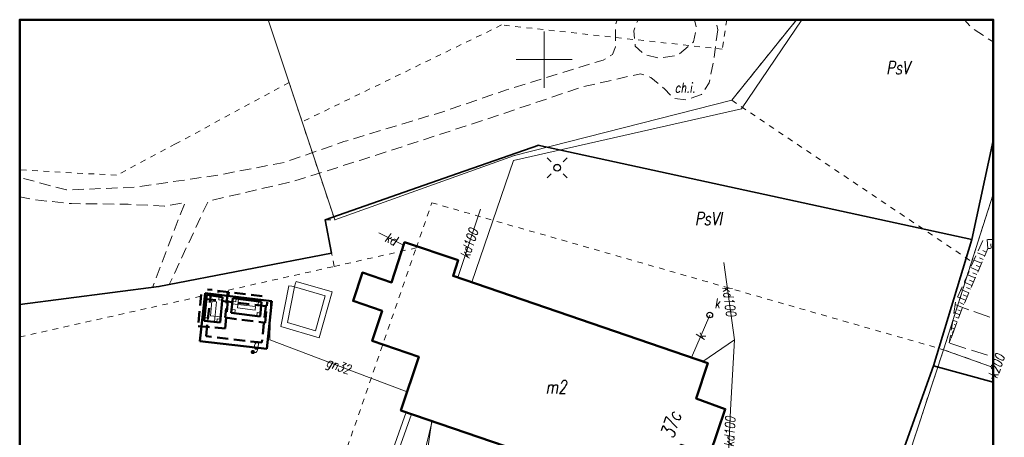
# Model space of a CAD drawing. Extents: x 6568494 to 6568598, y 5566593 to 5566704.
# Tile 3 of 3: x 6568503 to 6568591, y 5566666 to 5566704. Entities that reach past the tile are written whole.
import ezdxf
from ezdxf.enums import TextEntityAlignment as Align

# ---------------------------------------------------------------- set-up
doc = ezdxf.new("R2010")
doc.units = 0
doc.header["$MEASUREMENT"] = 0
for name, pattern in [('0.5_0.5', [1.5, 0.5, -0.5, 0.5]), ('1.0_0.5', [1.5, 1, -0.5]), ('1.5_0.5', [2, 1.5, -0.5]), ('BUIB11', [1.5, 1, -0.5])]:
    doc.linetypes.add(name, pattern=pattern)
doc.layers.get('0').update_dxf_attribs({"linetype": 'CONTINUOUS', "lineweight": 5})
doc.styles.get("Standard").update_dxf_attribs({"font": 'romans.shx', "width": 0.75, "oblique": 10})
doc.linetypes.add('400-500k', pattern='A,2.5,[19,SYMBOLE.shx,S=1,R=0,X=0,Y=0],2.5', length=5)
doc.linetypes.add('902-500', pattern='A,3.75,[4,SYMBOLE.shx,S=1,R=0,X=0,Y=0],3.75', length=7.5)

# ---------------------------------------------------------------- blocks, each defined once
blk = doc.blocks.new('203')
at = {"linetype": 'Continuous', "lineweight": 0}
h = blk.add_hatch(color=0, dxfattribs=at)
edge = h.paths.add_edge_path()
edge.add_arc((0, 0), 0.045, 0, 360)
blk = doc.blocks.new('SUSM01_n')
at = {"color": 0, "linetype": 'ByBlock', "lineweight": -2}
for p, q in [((-0.884, 0.905), (-0.53, 0.552)), ((0.884, 0.905), (0.53, 0.552)), ((-0.884, -0.862), (-0.53, -0.509)), ((0.53, -0.509), (0.884, -0.862))]:
    blk.add_line(p, q, dxfattribs=at)
blk.add_circle((-0.006, 0.007), 0.3)
blk = doc.blocks.new('506')
at = {"color": 0, "linetype": 'Continuous', "lineweight": 13}
blk.add_circle((0, 0), 0.3, dxfattribs=at)
blk = doc.blocks.new('SUUS15')
at = {"linetype": 'Continuous', "lineweight": -2}
blk.add_circle((0, 0), 0.25, dxfattribs=at)
blk = doc.blocks.new('G7U')
at = {"linetype": 'Continuous', "lineweight": 13}
h = blk.add_hatch(color=0, dxfattribs=at)
edge = h.paths.add_edge_path()
edge.add_arc((0, 0), 0.188, 0, 360)

msp = doc.modelspace()

# ---------------------------------------------------------------- linework, layer by layer
at = {"color": 7, "linetype": 'CONTINUOUS', "lineweight": 18, "flags": 128}
for points in [[(6568550, 5566700), (6568550, 5566702.5)], [(6568547.5, 5566700), (6568550, 5566700)], [(6568550, 5566700), (6568552.5, 5566700)], [(6568550, 5566697.5), (6568550, 5566700)]]:
    msp.add_lwpolyline(points, dxfattribs=at)
at = {"layer": 'BUD_BDOT', "linetype": '1.0_0.5', "lineweight": 50}
for p, q in [((6568521.986, 5566679.336), (6568520.092, 5566679.576)), ((6568519.532, 5566679.129), (6568519.263, 5566676.317)), ((6568519.83, 5566678.734), (6568525.261, 5566678.083)), ((6568519.962, 5566675.428), (6568520.387, 5566679.174)), ((6568521.658, 5566676.098), (6568521.986, 5566679.336)), ((6568521.893, 5566679.359), (6568521.665, 5566677.066)), ((6568524.962, 5566678.976), (6568521.893, 5566679.359)), ((6568525.261, 5566678.083), (6568524.916, 5566674.846)), ((6568525.216, 5566676.619), (6568525.398, 5566678.43)), ((6568521.665, 5566677.066), (6568525.216, 5566676.619)), ((6568519.263, 5566676.317), (6568521.658, 5566676.098)), ((6568524.916, 5566674.846), (6568519.962, 5566675.428))]:
    msp.add_line(p, q, dxfattribs=at)
at = {"layer": 'BUD_BDOT', "linetype": 'CONTINUOUS', "lineweight": 50}
for p, q in [((6568519.41, 5566674.99), (6568519.89, 5566679.23)), ((6568520.03, 5566679.08), (6568519.81, 5566676.77)), ((6568519.89, 5566679.23), (6568525.81, 5566678.52)), ((6568521.44, 5566678.9), (6568520.03, 5566679.08)), ((6568521.21, 5566676.64), (6568521.44, 5566678.9)), ((6568522.34, 5566678.8), (6568522.21, 5566677.5)), ((6568524.9, 5566678.48), (6568522.34, 5566678.8)), ((6568524.77, 5566677.18), (6568524.9, 5566678.48)), ((6568525.81, 5566678.52), (6568525.36, 5566674.29)), ((6568522.21, 5566677.5), (6568524.77, 5566677.18)), ((6568519.81, 5566676.77), (6568521.21, 5566676.64)), ((6568525.36, 5566674.29), (6568519.41, 5566674.99))]:
    msp.add_line(p, q, dxfattribs=at)
at = {"layer": 'BUDOWLE_URZADZENIA_LINIE', "color": 7, "linetype": 'BUIB11', "lineweight": 18, "flags": 128}
for points in [[(6568521.44, 5566678.9), (6568521.21, 5566676.64), (6568519.81, 5566676.77), (6568520.03, 5566679.08), (6568521.44, 5566678.9)], [(6568524.9, 5566678.48), (6568524.77, 5566677.18), (6568522.21, 5566677.5), (6568522.34, 5566678.8), (6568524.9, 5566678.48)]]:
    msp.add_lwpolyline(points, dxfattribs=at)
at = {"layer": 'BUDYNKI', "color": 7, "linetype": 'CONTINUOUS', "lineweight": 50, "flags": 128}
msp.add_lwpolyline([(6568560.39, 5566660.92), (6568537.28, 5566668.82), (6568538.86, 5566673.6), (6568534.73, 5566675), (6568535.6, 5566677.67), (6568533.02, 5566678.55), (6568533.86, 5566681.07), (6568536.45, 5566680.2), (6568537.6, 5566683.77), (6568542.36, 5566682.16), (6568541.91, 5566680.77), (6568564.53, 5566673.03), (6568563.51, 5566669.88), (6568566.09, 5566668.94), (6568564.71, 5566664.91), (6568562.15, 5566665.77), (6568560.39, 5566660.92)], dxfattribs=at)
at = {"layer": 'GAZ_LINIE', "color": 50, "linetype": 'CONTINUOUS', "lineweight": 18, "flags": 128}
for points in [[(6568572.9, 5566703.54), (6568567.54, 5566695.62), (6568547.28, 5566691.04), (6568543.57, 5566680.21)], [(6568525.68, 5566678.43), (6568525.64, 5566675.11), (6568534.47, 5566671.76), (6568537.83, 5566670.48)]]:
    msp.add_lwpolyline(points, dxfattribs=at)
at = {"layer": 'KANAL_LINIE', "color": 36, "linetype": 'CONTINUOUS', "lineweight": 18, "flags": 128}
for points in [[(6568542.32, 5566680.64), (6568544.36, 5566686.71)], [(6568537.52, 5566683.51), (6568535.32, 5566684.59)], [(6568564.09, 5566673.18), (6568566.92, 5566675.1), (6568565.97, 5566681.96)], [(6568563.08, 5566673.52), (6568564.71, 5566677.3)], [(6568565.55, 5566658.62), (6568566.11, 5566658.77), (6568566.55, 5566668.89), (6568566.92, 5566675.1)], [(6568589.89, 5566671.95), (6568589.78, 5566671.64)]]:
    msp.add_lwpolyline(points, dxfattribs=at)
at = {"layer": 'LINIE_BUD_URZ', "color": 0, "lineweight": 18}
for p, q in [((6568527.329, 5566679.906), (6568526.622, 5566676.291)), ((6568527.329, 5566679.906), (6568527.575, 5566679.858)), ((6568527.96, 5566680.29), (6568527.89, 5566680.05)), ((6568531.154, 5566679.362), (6568527.96, 5566680.29)), ((6568530.025, 5566675.275), (6568531.154, 5566679.362)), ((6568526.622, 5566676.291), (6568530.025, 5566675.275)), ((6568536.457, 5566663.551), (6568538.202, 5566668.504)), ((6568538.202, 5566668.504), (6568537.966, 5566668.587))]:
    msp.add_line(p, q, dxfattribs=at)
at = {"layer": 'LINIE_BUD_URZ', "color": 0, "linetype": '400-500k', "lineweight": 18}
for p, q in [((6568527.82, 5566679.81), (6568527.2, 5566676.64)), ((6568527.82, 5566679.81), (6568527.575, 5566679.858)), ((6568527.82, 5566679.81), (6568527.89, 5566680.05)), ((6568530.54, 5566679.02), (6568527.82, 5566679.81)), ((6568529.68, 5566675.9), (6568530.54, 5566679.02)), ((6568527.2, 5566676.64), (6568529.68, 5566675.9)), ((6568535.81, 5566663.22), (6568537.73, 5566668.67)), ((6568537.73, 5566668.67), (6568537.966, 5566668.587))]:
    msp.add_line(p, q, dxfattribs=at)
at = {"layer": 'LINIE_GRUNTY', "color": 190, "linetype": 'CONTINUOUS', "lineweight": 50, "flags": 128}
msp.add_lwpolyline([(6568589.89, 5566593.21), (6568503.41, 5566593.21), (6568503.41, 5566703.54), (6568589.89, 5566703.54), (6568589.89, 5566593.21)], dxfattribs=at)
at = {"layer": 'LINIE_GRUNTY', "color": 7, "linetype": 'CONTINUOUS', "lineweight": 18, "flags": 128}
for points in [[(6568525.49, 5566703.54), (6568531.4, 5566685.75)], [(6568566.66, 5566696.38), (6568572.42, 5566703.54)], [(6568547.38, 5566691.48), (6568566.66, 5566696.38)], [(6568531.4, 5566685.75), (6568547.38, 5566691.48)], [(6568585.48, 5566674.22), (6568589.89, 5566688.05)], [(6568579.22, 5566655.21), (6568585.48, 5566674.22)], [(6568589.89, 5566672.64), (6568585.48, 5566674.22)]]:
    msp.add_lwpolyline(points, dxfattribs=at)
at = {"layer": 'LINIE_GRUNTY', "color": 90, "linetype": '0.5_0.5', "lineweight": 18, "flags": 128}
for points in [[(6568566.22, 5566703.54), (6568565.82, 5566700.92)], [(6568572.42, 5566703.54), (6568566.66, 5566696.38)], [(6568546.22, 5566703.07), (6568528.5, 5566694.46)], [(6568565.82, 5566700.92), (6568546.22, 5566703.07)], [(6568527.35, 5566697.95), (6568517.24, 5566692.5)], [(6568528.5, 5566694.46), (6568527.35, 5566697.95)], [(6568566.66, 5566696.38), (6568587.98, 5566682.05)], [(6568531.4, 5566685.75), (6568528.5, 5566694.46)], [(6568517.24, 5566692.5), (6568512.01, 5566689.72)], [(6568512.01, 5566689.72), (6568503.41, 5566690.2)], [(6568589.89, 5566688.05), (6568587.98, 5566682.05)], [(6568538.63, 5566683.26), (6568540.02, 5566687.28)], [(6568540.02, 5566687.28), (6568585.48, 5566674.22)], [(6568530.56, 5566685.76), (6568531.4, 5566685.75)], [(6568531.12, 5566682.81), (6568530.56, 5566685.76)], [(6568520.77, 5566631.58), (6568538.63, 5566683.26)], [(6568531.35, 5566681.62), (6568538.63, 5566683.26)], [(6568531.35, 5566681.62), (6568531.12, 5566682.81)], [(6568503.41, 5566675.35), (6568531.35, 5566681.62)], [(6568587.98, 5566682.05), (6568585.48, 5566674.22)], [(6568579.22, 5566655.21), (6568585.48, 5566674.22)], [(6568585.48, 5566674.22), (6568589.89, 5566672.64)]]:
    msp.add_lwpolyline(points, dxfattribs=at)
at = {"layer": 'LINIE_TEREN_RZEZBA', "color": 7, "linetype": 'CONTINUOUS', "lineweight": 18, "flags": 128}
for points in [[(6568589.36, 5566684.01), (6568589.42, 5566683.21)], [(6568589.71, 5566683.23), (6568589.68, 5566683.62)], [(6568588.49, 5566682.83), (6568589.14, 5566682.55)], [(6568589, 5566682.23), (6568588.67, 5566682.37)], [(6568589.28, 5566682.88), (6568588.96, 5566683.02)], [(6568587.9, 5566681.53), (6568588.57, 5566681.24)], [(6568588.19, 5566682.18), (6568588.85, 5566681.9)], [(6568588.71, 5566681.57), (6568588.38, 5566681.71)], [(6568587.61, 5566680.88), (6568588.29, 5566680.59)], [(6568588.43, 5566680.91), (6568588.09, 5566681.06)], [(6568587.02, 5566679.57), (6568587.72, 5566679.27)], [(6568587.32, 5566680.23), (6568588, 5566679.93)], [(6568587.86, 5566679.6), (6568587.52, 5566679.75)], [(6568588.14, 5566680.26), (6568587.8, 5566680.4)], [(6568586.73, 5566678.92), (6568587.44, 5566678.62)], [(6568587.58, 5566678.94), (6568587.23, 5566679.1)], [(6568586.52, 5566678.23), (6568587.15, 5566677.96)], [(6568587.28, 5566678.25), (6568586.92, 5566678.41)], [(6568586.41, 5566677.52), (6568586.92, 5566677.33)], [(6568586.8, 5566677.02), (6568586.58, 5566677.1)], [(6568587.04, 5566677.65), (6568586.75, 5566677.75)], [(6568586.2, 5566676.17), (6568586.45, 5566676.08)], [(6568586.3, 5566676.85), (6568586.69, 5566676.7)], [(6568586.57, 5566676.39), (6568586.41, 5566676.45)], [(6568586.1, 5566675.5), (6568586.22, 5566675.45)], [(6568586.34, 5566675.76), (6568586.24, 5566675.8)], [(6568586.11, 5566675.13), (6568586.07, 5566675.15)]]:
    msp.add_lwpolyline(points, dxfattribs=at)
at = {"layer": 'OB_ZW_BUD_BDOT', "linetype": 'CONTINUOUS', "lineweight": 18}
for p, q in [((6568519.81, 5566676.77), (6568520.03, 5566679.08)), ((6568520.03, 5566679.08), (6568521.44, 5566678.9)), ((6568521.44, 5566678.9), (6568521.21, 5566676.64)), ((6568522.21, 5566677.5), (6568522.34, 5566678.8)), ((6568522.34, 5566678.8), (6568524.9, 5566678.48)), ((6568522.755, 5566677.934), (6568522.838, 5566678.751)), ((6568520.357, 5566677.223), (6568520.478, 5566678.52)), ((6568520.478, 5566678.52), (6568520.894, 5566678.464)), ((6568520.894, 5566678.464), (6568520.713, 5566676.69)), ((6568522.278, 5566678.304), (6568524.354, 5566678.044)), ((6568524.324, 5566677.741), (6568522.755, 5566677.934)), ((6568524.354, 5566678.044), (6568524.324, 5566677.741)), ((6568524.9, 5566678.48), (6568524.77, 5566677.18)), ((6568521.255, 5566677.138), (6568520.357, 5566677.223)), ((6568524.77, 5566677.18), (6568522.21, 5566677.5)), ((6568521.21, 5566676.64), (6568519.81, 5566676.77))]:
    msp.add_line(p, q, dxfattribs=at)
at = {"layer": 'OB_ZW_BUD_BDOT', "color": 7, "linetype": 'CONTINUOUS', "lineweight": 18, "flags": 128}
for points in [[(6568520.03, 5566679.08), (6568520.33, 5566679.04), (6568520.3, 5566678.74), (6568520, 5566678.78), (6568520.03, 5566679.08)], [(6568521.44, 5566678.9), (6568521.41, 5566678.61), (6568521.11, 5566678.64), (6568521.14, 5566678.94), (6568521.44, 5566678.9)], [(6568522.34, 5566678.8), (6568522.64, 5566678.76), (6568522.61, 5566678.46), (6568522.31, 5566678.5), (6568522.34, 5566678.8)], [(6568524.9, 5566678.48), (6568524.87, 5566678.18), (6568524.58, 5566678.22), (6568524.61, 5566678.52), (6568524.9, 5566678.48)], [(6568519.81, 5566676.77), (6568519.84, 5566677.07), (6568520.13, 5566677.04), (6568520.11, 5566676.74), (6568519.81, 5566676.77)], [(6568521.21, 5566676.64), (6568520.91, 5566676.67), (6568520.94, 5566676.97), (6568521.24, 5566676.94), (6568521.21, 5566676.64)], [(6568522.24, 5566677.8), (6568522.54, 5566677.77), (6568522.51, 5566677.47), (6568522.21, 5566677.5), (6568522.24, 5566677.8)], [(6568524.77, 5566677.18), (6568524.48, 5566677.21), (6568524.51, 5566677.51), (6568524.8, 5566677.47), (6568524.77, 5566677.18)]]:
    msp.add_lwpolyline(points, dxfattribs=at)
at = {"layer": 'OBRYSY_TEREN_RZEZBA', "color": 7, "linetype": '1.0_0.5', "lineweight": 18, "flags": 128}
msp.add_lwpolyline([(6568587.15, 5566677.96), (6568585.99, 5566674.82), (6568586.57, 5566678.56), (6568589.01, 5566684), (6568589.89, 5566684.02), (6568589.89, 5566683.24), (6568589.42, 5566683.21), (6568587.15, 5566677.96)], dxfattribs=at)
at = {"layer": 'OGRODZENIA_BDOT', "color": 7, "linetype": '902-500', "lineweight": 35, "flags": 128}
for points in [[(6568588, 5566684.01), (6568589.89, 5566692.8)], [(6568549.54, 5566692.38), (6568542.31, 5566689.87), (6568530.56, 5566685.76), (6568531.12, 5566682.81), (6568515.78, 5566679.83), (6568503.41, 5566678.23)], [(6568549.44, 5566692.4), (6568588, 5566684.01)], [(6568575.72, 5566648.06), (6568584.58, 5566672.78), (6568588, 5566684.01)], [(6568589.89, 5566671.33), (6568584.58, 5566672.78)]]:
    msp.add_lwpolyline(points, dxfattribs=at)
at = {"layer": 'OTKC', "color": 7, "linetype": '1.0_0.5', "lineweight": 18, "flags": 128}
for points in [[(6568565.42, 5566702.65), (6568565.09, 5566700.11), (6568564.67, 5566697.94), (6568563.98, 5566696.88), (6568562.65, 5566696.41), (6568561.47, 5566696.57), (6568560.68, 5566697.39), (6568559.48, 5566698.41), (6568558.55, 5566698.74), (6568553.4, 5566697.57), (6568544.27, 5566694.5), (6568533.71, 5566691.06), (6568527.62, 5566689.16), (6568520.15, 5566687.42), (6568516.7, 5566680.01), (6568515.78, 5566679.83), (6568515.21, 5566679.76), (6568517.12, 5566684.8), (6568518.1, 5566687.3), (6568516.27, 5566686.98), (6568513.05, 5566687.14), (6568508.02, 5566687.2), (6568504.64, 5566687.55), (6568503.41, 5566687.8), (6568503.41, 5566689.53), (6568507.57, 5566688.41), (6568513.65, 5566688.65), (6568521, 5566689.73), (6568526.92, 5566690.86), (6568532.21, 5566692.71), (6568540.91, 5566695.33), (6568546.66, 5566697.31), (6568555.24, 5566699.95), (6568556.07, 5566700.45), (6568556.34, 5566701.12), (6568556.34, 5566703.11), (6568556.5, 5566703.54), (6568558.34, 5566703.54), (6568557.96, 5566702.55), (6568558.1, 5566701.18), (6568558.86, 5566700.45), (6568560.29, 5566700.12), (6568561.85, 5566700.37), (6568563.28, 5566701.57), (6568563.51, 5566702.83), (6568563.37, 5566703.54), (6568565.22, 5566703.54), (6568565.42, 5566702.65)], [(6568589.89, 5566703.54), (6568589.89, 5566701.56), (6568587.93, 5566702.87), (6568587.33, 5566703.54), (6568589.89, 5566703.54)]]:
    msp.add_lwpolyline(points, dxfattribs=at)
at = {"layer": 'OTKJ', "color": 7, "linetype": '1.5_0.5', "lineweight": 18, "flags": 128}
msp.add_lwpolyline([(6568589.89, 5566677.02), (6568589.89, 5566673.56), (6568585.99, 5566674.82), (6568587.15, 5566677.96), (6568589.89, 5566677.02)], dxfattribs=at)
at = {"layer": 'PEC_LINIE', "color": 190, "linetype": 'CONTINUOUS', "lineweight": 18, "flags": 128}
msp.add_lwpolyline([(6568534.87, 5566646.59), (6568540.05, 5566667.87)], dxfattribs=at)
at = {"layer": 'WODA_LINIE', "color": 160, "linetype": 'CONTINUOUS', "lineweight": 18, "flags": 128}
msp.add_lwpolyline([(6568540.01, 5566667.89), (6568538.11, 5566654.67), (6568536.98, 5566648), (6568536.64, 5566645.98)], dxfattribs=at)

# ---------------------------------------------------------------- block references
at = {"layer": 'ENERG_PUNKTY', "color": 7, "rotation": 180}
msp.add_blockref('SUSM01_n', (6568551.15, 5566690.39), dxfattribs=at)
at = {"layer": 'ENERG_PUNKTY', "color": 7}
msp.add_blockref('506', (6568551.15, 5566690.39), dxfattribs=at)
at = {"layer": 'GAZ_PUNKTY', "color": 52, "rotation": 8}
msp.add_blockref('G7U', (6568524.12, 5566674.01), dxfattribs=at)
at = {"layer": 'KANAL_PUNKTY', "color": 7, "rotation": 180}
msp.add_blockref('SUUS15', (6568564.71, 5566677.3), dxfattribs=at)
at = {"layer": 'PUNKTY_GRUNTY', "color": 7}
for p in [(6568566.66, 5566696.38), (6568547.38, 5566691.48), (6568531.4, 5566685.75), (6568585.48, 5566674.22)]:
    msp.add_blockref('203', p, dxfattribs=at)

# ---------------------------------------------------------------- texts
at = {"layer": 'GAZ_TEKSTY', "color": 50, "oblique": 10, "width": 0.75}
msp.add_text('g', height=0.87, dxfattribs=at).set_placement((6568524.4, 5566674.01), align=Align.BOTTOM_CENTER)
msp.add_text('gn32', height=0.87, rotation=-20.81328, dxfattribs=at).set_placement((6568531.49, 5566672.15), align=Align.BOTTOM_CENTER)
at = {"layer": 'GRUNTY_TEKSTY', "color": 7, "oblique": 10, "width": 0.75}
msp.add_text('37c', height=1.25, rotation=71.00182, dxfattribs=at).set_placement((6568562.21, 5566667.23), align=Align.BOTTOM_CENTER)
at = {"layer": 'KANAL_TEKSTY_LYR', "color": 25, "oblique": 10, "width": 0.75}
for s, rotation, p in [('kd100', 71.44686, (6568544, 5566683.45)), ('kd', -26.17262, (6568536.11, 5566683.43)), ('kd100', -82.12541, (6568565.76, 5566678.43)), ('k', 66.64667, (6568564.53, 5566675.14)), ('k200', 70.44272, (6568590.83, 5566672.53)), ('kd100', 87.15419, (6568567.18, 5566666.9))]:
    msp.add_text(s, height=0.87, rotation=rotation, dxfattribs=at).set_placement(p, align=Align.BOTTOM_CENTER)
at = {"layer": 'KANAL_TEKSTY_P', "color": 25, "oblique": 10, "width": 0.75}
msp.add_text('k', height=0.87, dxfattribs=at).set_placement((6568565.37, 5566677.65), align=Align.BOTTOM_CENTER)
at = {"layer": 'KOM_TRANS_O_TEKSTY', "color": 7, "oblique": 10, "width": 0.75}
msp.add_text('ch.i.', height=0.87, dxfattribs=at).set_placement((6568562.51, 5566696.81), align=Align.BOTTOM_CENTER)
at = {"layer": 'TEKSTY_BUD', "color": 7, "oblique": 10, "width": 0.75}
msp.add_text('m2', height=1.16, dxfattribs=at).set_placement((6568551.06, 5566669.99), align=Align.BOTTOM_CENTER)
at = {"layer": 'TEKSTY_GRUNTY', "color": 90, "oblique": 10, "width": 0.75}
for s, p in [('PsV', (6568581.43, 5566698.34)), ('PsVI', (6568564.59, 5566684.94))]:
    msp.add_text(s, height=1.16, dxfattribs=at).set_placement(p, align=Align.BOTTOM_CENTER)

doc.saveas('drawing.dxf')
